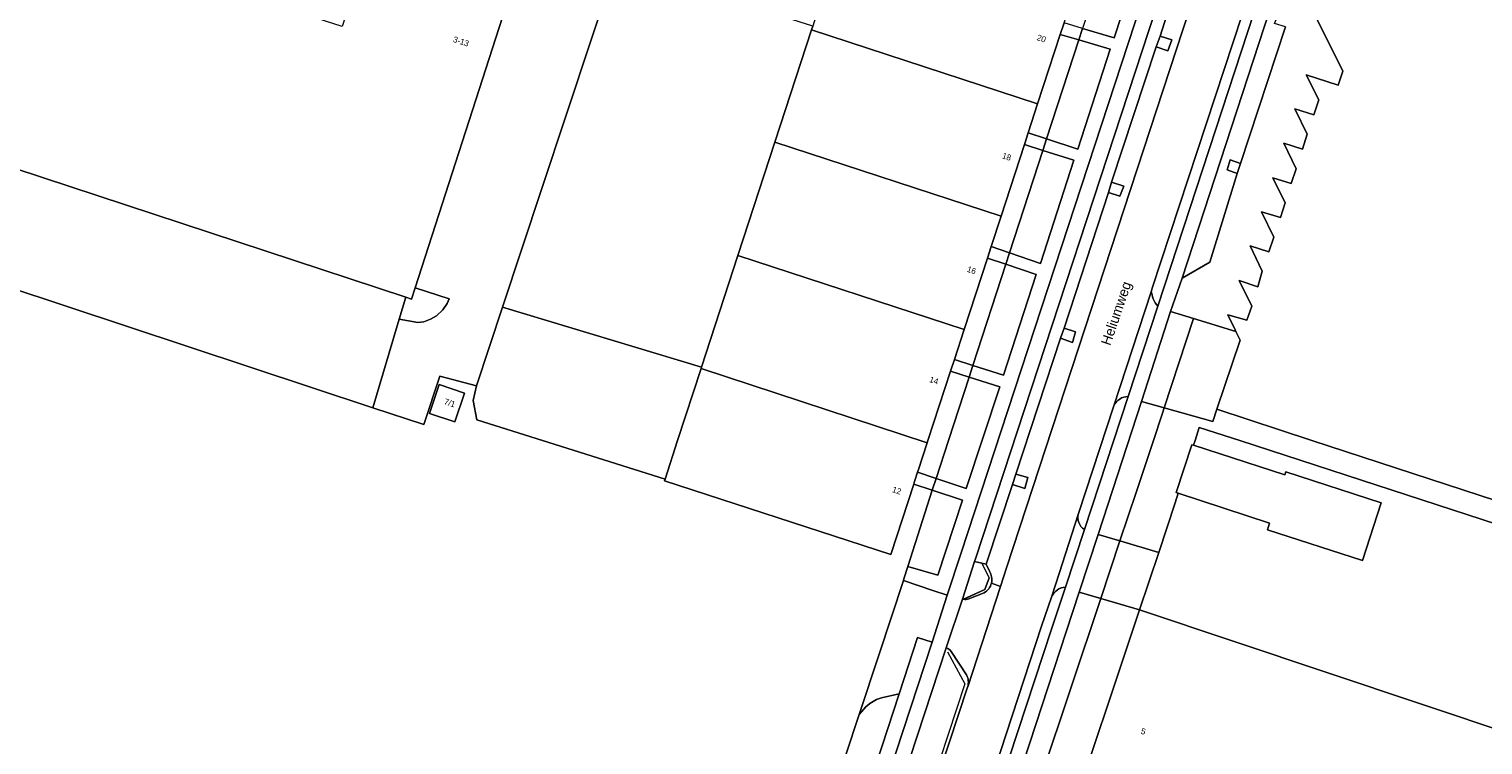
# Model space of a CAD drawing. Header units: metres. Extents: x 151448 to 154749, y 463108 to 465296.
# Tile 141 of 256: x 152524 to 152706, y 464462 to 464551. Entities that reach past the tile are written whole.
import ezdxf
from ezdxf.enums import TextEntityAlignment as Align

# ---------------------------------------------------------------- set-up
doc = ezdxf.new("R2010")
doc.units = ezdxf.units.M
for name, color, linetype, lineweight in [('B-PV-GR-BEPLANTING_CULTUUR_BODEMBEDEKKER-GV', 253, 'Continuous', 9), ('B-PV-GR-GROENVOORZIENING-GV', 253, 'Continuous', 9), ('B-PV-IE-TERREINAFSCHEIDING_KUNSTMATIG_HEKWERK-G', 253, 'Continuous', 9), ('B-PV-OG-BEBOUWING-GV', 1, 'Continuous', 9), ('B-PV-OG-BEBOUWING-T18', 2, 'Continuous', 9), ('B-PV-OG-TERREIN_BEGROEID-GV', 253, 'Continuous', 9), ('B-PV-OG-TERREIN_ERF-GV', 253, 'Continuous', 9), ('B-PV-OG-TOPOGRAFIE-T18', 2, 'Continuous', 9), ('B-PV-VH-GESLOTENVERHARDING_ASFALT-GV', 253, 'Continuous', 9), ('B-PV-VH-OPENVERHARDING_BETONSTRAATSTEEN-GV', 253, 'Continuous', 9), ('B-PV-VH-OPENVERHARDING_TEGEL-GV', 253, 'Continuous', 9)]:
    doc.layers.add(name, color=color, linetype=linetype, lineweight=lineweight)
doc.styles.add('Drong', font='txt', dxfattribs={"height": 1.8})

msp = doc.modelspace()

# ---------------------------------------------------------------- linework, layer by layer
at = {"layer": 'B-PV-GR-BEPLANTING_CULTUUR_BODEMBEDEKKER-GV', "flags": 128}
for points in [[(152655.535, 464551.503), (152659.468, 464550.336), (152663.176, 464561.663), (152659.263, 464562.955)], [(152655.069, 464550.07), (152651.038, 464537.691), (152654.929, 464536.42), (152658.986, 464548.91)], [(152650.575, 464536.267), (152646.408, 464523.469), (152650.277, 464522.15), (152654.449, 464535.027)], [(152641.827, 464509.396), (152645.633, 464508.191), (152649.734, 464520.757), (152645.942, 464522.035)], [(152637.23, 464495.276), (152640.983, 464494.022), (152645.173, 464506.734), (152641.352, 464507.936), (152638.768, 464500)], [(152636.749, 464493.797), (152633.696, 464484.281), (152637.457, 464483.178), (152640.524, 464492.576)], [(152632.591, 464468.365), (152630.414, 464467.875), (152629.763, 464467.635), (152628.922, 464467.15), (152628.443, 464466.734), (152627.601, 464465.757), (152620.834, 464445.241), (152621.023, 464443.753), (152621.231, 464443.033), (152621.581, 464442.378), (152622.015, 464441.742), (152623.313, 464439.943)]]:
    msp.add_lwpolyline(points, close=True, dxfattribs=at)
at = {"layer": 'B-PV-GR-GROENVOORZIENING-GV', "flags": 128}
for points in [[(152664.728, 464549.209), (152666.176, 464548.695), (152666.68, 464550.083), (152665.239, 464550.545)], [(152675.251, 464534.623), (152673.962, 464535.094), (152673.58, 464533.814), (152674.832, 464533.369)], [(152658.751, 464531.009), (152660.201, 464530.54), (152660.682, 464531.801), (152659.146, 464532.312)], [(152652.765, 464512.779), (152654.259, 464512.273), (152654.633, 464513.589), (152653.215, 464514.031)], [(152646.764, 464494.513), (152648.296, 464494.013), (152648.695, 464495.37), (152647.201, 464495.824)]]:
    msp.add_lwpolyline(points, close=True, dxfattribs=at)
at = {"layer": 'B-PV-IE-TERREINAFSCHEIDING_KUNSTMATIG_HEKWERK-G', "flags": 128}
for points in [[(152482.474, 464532.034), (152566.846, 464504.114)], [(152570.127, 464515.184), (152570.938, 464517.921)], [(152583.032, 464516.682), (152607.906, 464509.157)], [(152579.766, 464506.848), (152579.352, 464505.027), (152579.845, 464502.575), (152588.039, 464500)], [(152669.579, 464500), (152670.104, 464501.648)], [(152670.104, 464501.648), (152675.161, 464500)], [(152588.039, 464500), (152603.354, 464495.187)], [(152669.579, 464500), (152669.393, 464499.415)], [(152785.054, 464464.205), (152675.161, 464500)], [(152640.968, 464480.321), (152643.325, 464481.396), (152643.844, 464482.843), (152643.202, 464484.164)], [(152638.646, 464473.622), (152640.81, 464469.59), (152630.394, 464437.952), (152626.3, 464435.947)]]:
    msp.add_lwpolyline(points, dxfattribs=at)
at = {"layer": 'B-PV-OG-BEBOUWING-GV', "flags": 128}
for points in [[(152488.195, 464549.443), (152486.932, 464545.587), (152570.938, 464517.921), (152571.671, 464517.68), (152572.128, 464519.095), (152584.761, 464558.246), (152585.281, 464559.858), (152567.508, 464565.739), (152562.994, 464551.749), (152513.759, 464567.555), (152518.501, 464581.723), (152507.786, 464585.309), (152500.721, 464587.674), (152489.3, 464552.815), (152489.195, 464552.494), (152488.21, 464549.489)], [(152652.739, 464550.76), (152653.207, 464552.193), (152654.532, 464556.26), (152626.274, 464565.526), (152625.15, 464562.076), (152622.689, 464554.523), (152621.978, 464552.342), (152621.802, 464551.802), (152621.652, 464551.342), (152649.91, 464542.076)], [(152648.258, 464537.008), (152648.727, 464538.446), (152649.91, 464542.076), (152621.652, 464551.342), (152617.076, 464537.3), (152645.334, 464528.034)], [(152643.633, 464522.813), (152644.103, 464524.255), (152645.334, 464528.034), (152617.076, 464537.3), (152612.46, 464523.131), (152640.717, 464513.866)], [(152639.023, 464508.668), (152639.501, 464510.133), (152640.717, 464513.866), (152612.46, 464523.131), (152607.906, 464509.157), (152607.856, 464509.004), (152636.114, 464499.739), (152636.199, 464500)], [(152603.354, 464495.187), (152603.28, 464494.959), (152631.555, 464485.746), (152634.424, 464494.549), (152634.528, 464494.87), (152634.912, 464496.051), (152634.986, 464496.279), (152636.114, 464499.739), (152607.856, 464509.004), (152604.922, 464500)], [(152575.112, 464507.004), (152573.907, 464503.399), (152577.084, 464502.337), (152578.289, 464505.941)], [(152667.481, 464493.41), (152678.893, 464489.701), (152678.619, 464488.857), (152690.489, 464484.998), (152692.837, 464492.22), (152680.934, 464496.089), (152680.809, 464495.705), (152669.393, 464499.415), (152669.166, 464499.489), (152667.218, 464493.495)]]:
    msp.add_lwpolyline(points, close=True, dxfattribs=at)
for points in [[(152684.219, 464553.853), (152688.031, 464546.158), (152687.457, 464544.398), (152683.464, 464545.701), (152685.036, 464542.561), (152684.412, 464540.709), (152682.066, 464541.451), (152683.595, 464538.295), (152682.992, 464536.406), (152680.689, 464537.151), (152682.216, 464533.975), (152681.593, 464532.136), (152679.299, 464532.844), (152680.848, 464529.697), (152680.25, 464527.872), (152677.885, 464528.604), (152679.414, 464525.41), (152678.796, 464523.595), (152676.466, 464524.333), (152677.99, 464521.165), (152677.422, 464519.229), (152675.092, 464520.022), (152676.699, 464516.813), (152676.07, 464515.035), (152673.679, 464515.703), (152674.596, 464513.828), (152674.693, 464513.63), (152675.214, 464512.565), (152672.318, 464503.917), (152684.172, 464500), (152715.685, 464489.727)], [(152692.171, 464430.63), (152694.498, 464437.241), (152696.757, 464436.503), (152694.556, 464429.806), (152712.037, 464424.063), (152714.248, 464430.792), (152777.106, 464410.266), (152784.912, 464434.18), (152786.088, 464437.782), (152786.268, 464438.248), (152788.542, 464445.196), (152788.986, 464446.557), (152790.529, 464451.293), (152790.731, 464451.931), (152749.384, 464465.402), (152744.715, 464451.421), (152662.632, 464478.836), (152653.254, 464450.758)]]:
    msp.add_lwpolyline(points, dxfattribs=at)
at = {"layer": 'B-PV-OG-TERREIN_BEGROEID-GV', "flags": 128}
for points in [[(152659.433, 464504.363), (152655.008, 464490.888)], [(152655.747, 464488.873), (152661.227, 464505.509)], [(152640.645, 464480.174), (152643.325, 464481.396), (152643.844, 464482.843), (152642.956, 464484.671), (152642.037, 464484.895), (152640.525, 464480.2)], [(152643.887, 464483.666), (152643.495, 464484.539), (152642.956, 464484.671), (152643.844, 464482.843), (152643.325, 464481.396), (152640.645, 464480.174)], [(152651.648, 464480.433), (152650.411, 464476.809), (152626.209, 464402.82), (152627.288, 464402.373), (152651.693, 464476.564), (152653.399, 464481.7)], [(152641.318, 464480.24), (152643.212, 464480.979)], [(152638.494, 464474.111), (152625.833, 464435.515)], [(152641.021, 464470.713), (152639.092, 464473.655)], [(152630.858, 464437.991), (152630.97, 464438.338), (152641.154, 464469.186), (152641.174, 464469.246)]]:
    msp.add_lwpolyline(points, dxfattribs=at)
for points in [[(152665.733, 464504.101), (152662.903, 464504.903), (152657.489, 464488.277), (152660.189, 464487.471), (152662.25, 464493.659), (152664.389, 464500), (152665.473, 464503.309)], [(152657.793, 464480.28), (152655.106, 464481.058), (152653.473, 464476.095), (152629.132, 464401.778), (152630.926, 464401.193), (152629.418, 464395.883), (152628.822, 464394.135), (152640.359, 464390.366), (152658.884, 464384.285), (152682.52, 464376.566), (152705.793, 464368.939), (152723.685, 464363.037), (152723.789, 464363.003), (152724.476, 464364.944), (152724.544, 464365.075), (152724.397, 464365.124), (152680.264, 464379.785), (152636.287, 464394.002), (152632.099, 464402.511), (152650.368, 464457.993)]]:
    msp.add_lwpolyline(points, close=True, dxfattribs=at)
at = {"layer": 'B-PV-OG-TERREIN_BEGROEID-GV'}
for points in [[(152661.227, 464505.509, 0.2843351), (152659.433, 464504.363)], [(152655.008, 464490.888, 0.3172254), (152655.747, 464488.873)], [(152644.138, 464482.193, 0.2016733), (152643.887, 464483.666)], [(152643.212, 464480.979, 0.2093278), (152644.138, 464482.193)], [(152653.399, 464481.7, 0.290337), (152651.648, 464480.433)], [(152640.525, 464480.2, 0.0318402), (152640.645, 464480.174)], [(152640.645, 464480.174, 0.1337547), (152641.318, 464480.24)], [(152639.092, 464473.655, 0.1670191), (152638.494, 464474.111)], [(152641.174, 464469.246, 0.2038044), (152641.021, 464470.713)]]:
    msp.add_lwpolyline(points, format="xyb", dxfattribs=at)
at = {"layer": 'B-PV-OG-TERREIN_ERF-GV', "flags": 128}
for points in [[(152584.761, 464558.246), (152572.128, 464519.095), (152576.353, 464517.732), (152576.13, 464517.128), (152575.563, 464516.352), (152574.793, 464515.609), (152574.049, 464515.154), (152573.209, 464514.857), (152572.461, 464514.777), (152570.127, 464515.184), (152566.846, 464504.114), (152573.193, 464502.014), (152575.196, 464508.068), (152579.766, 464506.848), (152583.032, 464516.682), (152587.918, 464531.397), (152597.299, 464559.645)], [(152680.876, 464551.72), (152675.251, 464534.623), (152674.832, 464533.369), (152671.42, 464522.281), (152667.971, 464520.314), (152666.501, 464516.146), (152669.391, 464515.258), (152674.693, 464513.63), (152674.596, 464513.828), (152673.679, 464515.703), (152676.07, 464515.035), (152676.699, 464516.813), (152675.092, 464520.022), (152677.422, 464519.229), (152677.99, 464521.165), (152676.466, 464524.333), (152678.796, 464523.595), (152679.414, 464525.41), (152677.885, 464528.604), (152680.25, 464527.872), (152680.848, 464529.697), (152679.299, 464532.844), (152681.593, 464532.136), (152682.216, 464533.975), (152680.689, 464537.151), (152682.992, 464536.406), (152683.595, 464538.295), (152682.066, 464541.451), (152684.412, 464540.709), (152685.036, 464542.561), (152683.464, 464545.701), (152687.457, 464544.398), (152688.031, 464546.158), (152684.219, 464553.853)], [(152633.696, 464484.281), (152636.749, 464493.797), (152634.424, 464494.549), (152631.555, 464485.746), (152603.28, 464494.959), (152603.354, 464495.187), (152588.039, 464500), (152579.845, 464502.575), (152579.352, 464505.027), (152579.766, 464506.848), (152575.196, 464508.068), (152573.193, 464502.014), (152566.846, 464504.114), (152482.474, 464532.034)], [(152715.685, 464489.727), (152684.172, 464500), (152672.318, 464503.917), (152671.821, 464502.375), (152665.733, 464504.101), (152665.473, 464503.309), (152664.389, 464500), (152662.25, 464493.659), (152660.189, 464487.471), (152665.048, 464486.021), (152667.099, 464492.21), (152667.481, 464493.41), (152667.218, 464493.495), (152669.166, 464499.489), (152669.393, 464499.415), (152669.579, 464500), (152670.104, 464501.648), (152675.161, 464500), (152785.054, 464464.205)], [(152579.067, 464425.91), (152579.636, 464425.348), (152577.648, 464419.473), (152607.732, 464405.519), (152614.611, 464426.376), (152620.834, 464445.241), (152627.601, 464465.757), (152630.098, 464473.328), (152633.129, 464482.518), (152633.198, 464482.727), (152633.696, 464484.281)], [(152653.254, 464450.758), (152662.632, 464478.836), (152657.793, 464480.28), (152650.368, 464457.993)]]:
    msp.add_lwpolyline(points, dxfattribs=at)
for points in [[(152597.299, 464559.645), (152587.918, 464531.397), (152583.032, 464516.682), (152607.906, 464509.157), (152612.46, 464523.131), (152617.076, 464537.3), (152621.652, 464551.342), (152621.802, 464551.802), (152608.049, 464556.204)], [(152652.739, 464550.76), (152655.069, 464550.07), (152655.535, 464551.503), (152653.207, 464552.193)], [(152648.727, 464538.446), (152651.038, 464537.691), (152655.069, 464550.07), (152652.739, 464550.76), (152649.91, 464542.076)], [(152570.938, 464517.921), (152486.932, 464545.587), (152485.92, 464542.374), (152484.318, 464537.542), (152484.111, 464536.916), (152482.474, 464532.034), (152566.846, 464504.114), (152570.127, 464515.184)], [(152644.103, 464524.255), (152646.408, 464523.469), (152650.575, 464536.267), (152648.258, 464537.008), (152645.334, 464528.034)], [(152648.258, 464537.008), (152650.575, 464536.267), (152651.038, 464537.691), (152648.727, 464538.446)], [(152643.633, 464522.813), (152645.942, 464522.035), (152646.408, 464523.469), (152644.103, 464524.255)], [(152645.942, 464522.035), (152643.633, 464522.813), (152640.717, 464513.866), (152639.501, 464510.133), (152641.827, 464509.396)], [(152572.128, 464519.095), (152571.671, 464517.68), (152570.938, 464517.921), (152570.127, 464515.184), (152572.461, 464514.777), (152573.209, 464514.857), (152574.049, 464515.154), (152574.793, 464515.609), (152575.563, 464516.352), (152576.13, 464517.128), (152576.353, 464517.732)], [(152579.766, 464506.848), (152579.352, 464505.027), (152579.845, 464502.575), (152588.039, 464500), (152603.354, 464495.187), (152604.922, 464500), (152607.856, 464509.004), (152607.906, 464509.157), (152583.032, 464516.682)], [(152669.391, 464515.258), (152665.733, 464504.101), (152671.821, 464502.375), (152672.318, 464503.917), (152675.214, 464512.565), (152674.693, 464513.63)], [(152639.023, 464508.668), (152641.352, 464507.936), (152641.827, 464509.396), (152639.501, 464510.133)], [(152641.352, 464507.936), (152639.023, 464508.668), (152636.199, 464500), (152636.114, 464499.739), (152634.986, 464496.279), (152634.912, 464496.051), (152637.23, 464495.276), (152638.768, 464500)], [(152575.112, 464507.004), (152578.289, 464505.941), (152577.084, 464502.337), (152573.907, 464503.399)], [(152790.731, 464451.931), (152793.756, 464461.11), (152793.876, 464461.332), (152785.054, 464464.205), (152675.161, 464500), (152670.104, 464501.648), (152669.579, 464500), (152669.393, 464499.415), (152680.809, 464495.705), (152680.934, 464496.089), (152692.837, 464492.22), (152690.489, 464484.998), (152678.619, 464488.857), (152678.893, 464489.701), (152667.481, 464493.41), (152667.099, 464492.21), (152665.048, 464486.021), (152662.632, 464478.836), (152744.715, 464451.421), (152749.384, 464465.402)], [(152634.912, 464496.051), (152634.528, 464494.87), (152634.424, 464494.549), (152636.749, 464493.797), (152637.23, 464495.276)], [(152660.189, 464487.471), (152657.793, 464480.28), (152662.632, 464478.836), (152665.048, 464486.021)]]:
    msp.add_lwpolyline(points, close=True, dxfattribs=at)
at = {"layer": 'B-PV-VH-GESLOTENVERHARDING_ASFALT-GV', "flags": 128}
msp.add_lwpolyline([(152625.63, 464401.076), (152626.209, 464402.82), (152650.411, 464476.809), (152651.648, 464480.433), (152652.183, 464482.098), (152655.008, 464490.888), (152659.433, 464504.363), (152664.118, 464518.602), (152664.16, 464518.728), (152664.224, 464519.043), (152677.732, 464560.069), (152678.734, 464563.137), (152672.577, 464565.183), (152672.139, 464563.839), (152672.134, 464563.822), (152646.034, 464484.112), (152645.268, 464481.772), (152641.174, 464469.246), (152641.154, 464469.186), (152630.97, 464438.338), (152630.858, 464437.991), (152626.045, 464423.092)], dxfattribs=at)
at = {"layer": 'B-PV-VH-OPENVERHARDING_BETONSTRAATSTEEN-GV', "flags": 128}
for points in [[(152673.937, 464582.179), (152675.756, 464587.918), (152678.237, 464595.394), (152686.342, 464619.737), (152684.515, 464620.361), (152673.992, 464588.571), (152672.086, 464582.803), (152640.347, 464485.974), (152638.614, 464480.688), (152636.737, 464474.799), (152624.037, 464436.134), (152621.604, 464428.867), (152612.443, 464400.4), (152614.137, 464399.835), (152616.144, 464406.018), (152623.526, 464428.202), (152625.833, 464435.515), (152638.494, 464474.111), (152640.525, 464480.2), (152642.037, 464484.895), (152642.193, 464485.369), (152667.305, 464561.95), (152669.768, 464569.519), (152671.007, 464573.342)], [(152664.118, 464518.602), (152664.218, 464518.202), (152664.282, 464517.945), (152664.368, 464517.695), (152664.477, 464517.453), (152664.606, 464517.222), (152664.756, 464517.004), (152664.925, 464516.8), (152680.962, 464565.764), (152679.704, 464566.186), (152679.692, 464566.018), (152678.734, 464563.137), (152677.732, 464560.069), (152664.224, 464519.043), (152664.16, 464518.728)], [(152680.876, 464551.72), (152679.531, 464552.111), (152680.037, 464553.36), (152678.935, 464553.828), (152667.971, 464520.314), (152671.42, 464522.281), (152674.832, 464533.369), (152673.58, 464533.814), (152673.962, 464535.094), (152675.251, 464534.623)], [(152662.903, 464504.903), (152665.733, 464504.101), (152669.391, 464515.258), (152666.501, 464516.146)], [(152657.793, 464480.28), (152660.189, 464487.471), (152657.489, 464488.277), (152655.106, 464481.058)], [(152636.737, 464474.799), (152638.614, 464480.688), (152636.821, 464481.273), (152633.129, 464482.518), (152630.098, 464473.328), (152627.601, 464465.757), (152628.443, 464466.734), (152628.922, 464467.15), (152629.763, 464467.635), (152630.414, 464467.875), (152632.591, 464468.365), (152634.884, 464475.393)]]:
    msp.add_lwpolyline(points, close=True, dxfattribs=at)
for points in [[(152684.681, 464577.117), (152682.841, 464571.543), (152682.271, 464569.549), (152680.962, 464565.764), (152664.925, 464516.8), (152661.227, 464505.509), (152655.747, 464488.873), (152653.399, 464481.7), (152651.693, 464476.564), (152627.288, 464402.373), (152626.364, 464399.348), (152628.146, 464398.756), (152629.132, 464401.778)], [(152629.132, 464401.778), (152653.473, 464476.095), (152655.106, 464481.058), (152657.489, 464488.277), (152662.903, 464504.903), (152666.501, 464516.146), (152667.971, 464520.314), (152678.935, 464553.828), (152681.077, 464560.226), (152683.855, 464568.835), (152685.902, 464575.03), (152686.448, 464576.681)], [(152671.134, 464562.724), (152668.694, 464561.478), (152665.239, 464550.545), (152666.68, 464550.083), (152666.176, 464548.695), (152664.728, 464549.209), (152659.146, 464532.312), (152660.682, 464531.801), (152660.201, 464530.54), (152658.751, 464531.009), (152653.215, 464514.031), (152654.633, 464513.589), (152654.259, 464512.273), (152652.765, 464512.779), (152647.201, 464495.824), (152648.695, 464495.37), (152648.296, 464494.013), (152646.764, 464494.513), (152643.495, 464484.539)], [(152644.138, 464482.193), (152645.268, 464481.772), (152646.034, 464484.112), (152672.134, 464563.822)], [(152664.925, 464516.8), (152664.756, 464517.004), (152664.606, 464517.222), (152664.477, 464517.453), (152664.368, 464517.695), (152664.282, 464517.945), (152664.218, 464518.202), (152664.118, 464518.602), (152659.433, 464504.363)], [(152661.227, 464505.509), (152664.925, 464516.8)], [(152655.008, 464490.888), (152652.183, 464482.098), (152651.648, 464480.433)], [(152653.399, 464481.7), (152655.747, 464488.873)], [(152643.495, 464484.539), (152643.887, 464483.666)], [(152641.174, 464469.246), (152645.268, 464481.772), (152644.138, 464482.193)], [(152643.212, 464480.979), (152641.318, 464480.24)], [(152640.525, 464480.2), (152638.494, 464474.111)], [(152639.092, 464473.655), (152641.021, 464470.713)]]:
    msp.add_lwpolyline(points, dxfattribs=at)
at = {"layer": 'B-PV-VH-OPENVERHARDING_BETONSTRAATSTEEN-GV'}
for points in [[(152659.433, 464504.363, -0.2843351), (152661.227, 464505.509)], [(152655.747, 464488.873, -0.3172254), (152655.008, 464490.888)], [(152643.887, 464483.666, -0.2016733), (152644.138, 464482.193)], [(152644.138, 464482.193, -0.2093278), (152643.212, 464480.979)], [(152651.648, 464480.433, -0.290337), (152653.399, 464481.7)], [(152640.645, 464480.174, -0.0318402), (152640.525, 464480.2)], [(152641.318, 464480.24, -0.1337547), (152640.645, 464480.174)], [(152638.494, 464474.111, -0.1670191), (152639.092, 464473.655)], [(152641.021, 464470.713, -0.2038044), (152641.174, 464469.246)]]:
    msp.add_lwpolyline(points, format="xyb", dxfattribs=at)
at = {"layer": 'B-PV-VH-OPENVERHARDING_TEGEL-GV', "flags": 128}
msp.add_lwpolyline([(152663.176, 464561.663), (152659.468, 464550.336), (152655.535, 464551.503), (152655.069, 464550.07), (152658.986, 464548.91), (152654.929, 464536.42), (152651.038, 464537.691), (152650.575, 464536.267), (152654.449, 464535.027), (152650.277, 464522.15), (152646.408, 464523.469), (152645.942, 464522.035), (152649.734, 464520.757), (152645.633, 464508.191), (152641.827, 464509.396), (152641.352, 464507.936), (152645.173, 464506.734), (152640.983, 464494.022), (152637.23, 464495.276), (152636.749, 464493.797), (152640.524, 464492.576), (152637.457, 464483.178), (152633.696, 464484.281), (152633.198, 464482.727), (152633.129, 464482.518), (152636.821, 464481.273), (152638.614, 464480.688), (152640.347, 464485.974), (152672.086, 464582.803)], dxfattribs=at)
for points in [[(152642.193, 464485.369), (152642.037, 464484.895), (152642.956, 464484.671), (152643.495, 464484.539), (152646.764, 464494.513), (152647.201, 464495.824), (152652.765, 464512.779), (152653.215, 464514.031), (152658.751, 464531.009), (152659.146, 464532.312), (152664.728, 464549.209), (152665.239, 464550.545), (152668.694, 464561.478), (152667.305, 464561.95)], [(152624.037, 464436.134), (152636.737, 464474.799), (152634.884, 464475.393), (152632.591, 464468.365), (152623.313, 464439.943), (152622.236, 464436.742)]]:
    msp.add_lwpolyline(points, close=True, dxfattribs=at)

# ---------------------------------------------------------------- texts
at = {"layer": 'B-PV-OG-BEBOUWING-T18', "style": 'Drong'}
for s, rotation, p in [('3-13', 342.1, (152577.859, 464549.882)), ('20', 341.8, (152650.388, 464550.247)), ('18', 341.8, (152646.045, 464535.474)), ('16', 341.8, (152641.654, 464521.289)), ('14', 341.8, (152636.955, 464507.523)), ('7/1', 341.5, (152576.45, 464504.72)), ('12', 341.9, (152632.31, 464493.767)), ('5', 341.9, (152663.118, 464463.655))]:
    msp.add_text(s, height=0.75, rotation=rotation, dxfattribs=at).set_placement(p, align=Align.MIDDLE)
at = {"layer": 'B-PV-OG-TOPOGRAFIE-T18', "style": 'Drong'}
msp.add_text('Heliumweg', height=1.25, rotation=71.2, dxfattribs=at).set_placement((152659.868, 464515.856), align=Align.MIDDLE)

doc.saveas('drawing.dxf')
